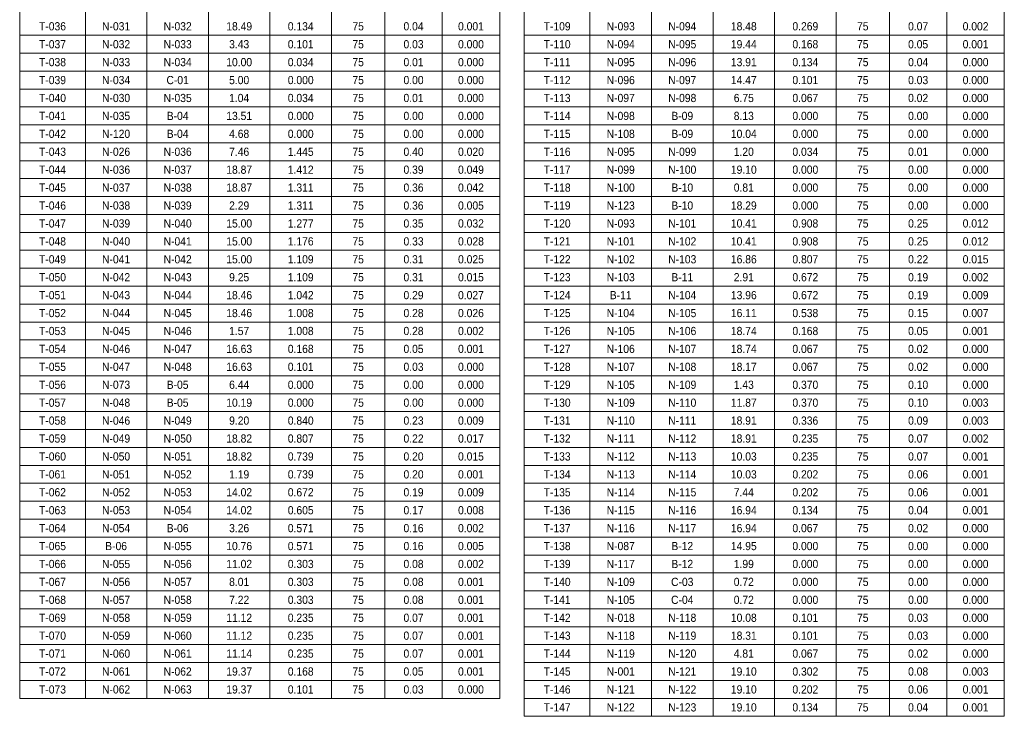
# Paper-space layout 'RD-03 CUADROS' of a CAD drawing. Header units: metres. Extents: x 25 to 23531, y -377 to 584.
# Tile 2 of 8: x 351 to 591, y 238 to 408. Entities that reach past the tile are written whole.
import ezdxf
from ezdxf.enums import TextEntityAlignment as Align

# ---------------------------------------------------------------- set-up
doc = ezdxf.new("R2010")
doc.units = ezdxf.units.M
doc.layers.add('LAM-TABLA', color=7, linetype='Continuous', lineweight=18)
doc.layers.add('LAM-TXT', color=7, linetype='Continuous', lineweight=25)
doc.styles.add('ARIAL', font='arial.ttf')

psp = doc.layouts.new('RD-03 CUADROS')

# ---------------------------------------------------------------- linework, layer by layer
at = {"layer": 'LAM-TABLA'}
for p, q in [((367, 566), (367, 242.62)), ((382, 566), (382, 242.62)), ((397, 566), (397, 242.62)), ((412, 566), (412, 242.62)), ((427, 566), (427, 242.62)), ((440, 566), (440, 242.62)), ((454, 566), (454, 242.62)), ((490, 566), (490, 238.25)), ((505, 566), (505, 238.25)), ((520, 566), (520, 238.25)), ((535, 566), (535, 238.25)), ((550, 566), (550, 238.25)), ((563, 566), (563, 238.25)), ((577, 566), (577, 238.25)), ((351, 404.31), (468, 404.31)), ((474, 404.31), (591, 404.31)), ((351, 399.94), (468, 399.94)), ((474, 399.94), (591, 399.94)), ((351, 395.57), (468, 395.57)), ((474, 395.57), (591, 395.57)), ((351, 391.2), (468, 391.2)), ((474, 391.2), (591, 391.2)), ((351, 386.83), (468, 386.83)), ((474, 386.83), (591, 386.83)), ((351, 382.46), (468, 382.46)), ((474, 382.46), (591, 382.46)), ((351, 378.09), (468, 378.09)), ((474, 378.09), (591, 378.09)), ((351, 373.72), (468, 373.72)), ((474, 373.72), (591, 373.72)), ((351, 369.35), (468, 369.35)), ((474, 369.35), (591, 369.35)), ((351, 364.98), (468, 364.98)), ((474, 364.98), (591, 364.98)), ((351, 360.61), (468, 360.61)), ((474, 360.61), (591, 360.61)), ((351, 356.24), (468, 356.24)), ((474, 356.24), (591, 356.24)), ((351, 351.87), (468, 351.87)), ((474, 351.87), (591, 351.87)), ((351, 347.5), (468, 347.5)), ((474, 347.5), (591, 347.5)), ((351, 343.13), (468, 343.13)), ((474, 343.13), (591, 343.13)), ((351, 338.76), (468, 338.76)), ((474, 338.76), (591, 338.76)), ((351, 334.39), (468, 334.39)), ((474, 334.39), (591, 334.39)), ((351, 330.02), (468, 330.02)), ((474, 330.02), (591, 330.02)), ((351, 325.65), (468, 325.65)), ((474, 325.65), (591, 325.65)), ((351, 321.28), (468, 321.28)), ((474, 321.28), (591, 321.28)), ((351, 316.91), (468, 316.91)), ((474, 316.91), (591, 316.91)), ((351, 312.54), (468, 312.54)), ((474, 312.54), (591, 312.54)), ((351, 308.17), (468, 308.17)), ((474, 308.17), (591, 308.17)), ((351, 303.8), (468, 303.8)), ((474, 303.8), (591, 303.8)), ((351, 299.43), (468, 299.43)), ((474, 299.43), (591, 299.43)), ((351, 295.06), (468, 295.06)), ((474, 295.06), (591, 295.06)), ((351, 290.69), (468, 290.69)), ((474, 290.69), (591, 290.69)), ((351, 286.32), (468, 286.32)), ((474, 286.32), (591, 286.32)), ((351, 281.95), (468, 281.95)), ((474, 281.95), (591, 281.95)), ((351, 277.58), (468, 277.58)), ((474, 277.58), (591, 277.58)), ((351, 273.21), (468, 273.21)), ((474, 273.21), (591, 273.21)), ((351, 268.84), (468, 268.84)), ((474, 268.84), (591, 268.84)), ((351, 264.47), (468, 264.47)), ((474, 264.47), (591, 264.47)), ((351, 260.1), (468, 260.1)), ((474, 260.1), (591, 260.1)), ((351, 255.73), (468, 255.73)), ((474, 255.73), (591, 255.73)), ((351, 251.36), (468, 251.36)), ((474, 251.36), (591, 251.36)), ((351, 246.99), (468, 246.99)), ((474, 246.99), (591, 246.99)), ((474, 242.62), (591, 242.62))]:
    psp.add_line(p, q, dxfattribs=at)
for points in [[(351, 242.62), (468, 242.62), (468, 566), (351, 566)], [(474, 238.25), (591, 238.25), (591, 566), (474, 566)]]:
    psp.add_lwpolyline(points, close=True, dxfattribs=at)

# ---------------------------------------------------------------- texts
at = {"layer": 'LAM-TXT', "style": 'ARIAL', "width": 0.9}
for s, p in [('T-036', (359, 406.495)), ('N-031', (374.5, 406.495)), ('N-032', (389.5, 406.495)), ('18.49', (404.5, 406.495)), ('0.134', (419.5, 406.495)), ('75', (433.5, 406.495)), ('0.04', (447, 406.495)), ('0.001', (461, 406.495)), ('T-109', (482, 406.495)), ('N-093', (497.5, 406.495)), ('N-094', (512.5, 406.495)), ('18.48', (527.5, 406.495)), ('0.269', (542.5, 406.495)), ('75', (556.5, 406.495)), ('0.07', (570, 406.495)), ('0.002', (584, 406.495)), ('T-037', (359, 402.125)), ('N-032', (374.5, 402.125)), ('N-033', (389.5, 402.125)), ('3.43', (404.5, 402.125)), ('0.101', (419.5, 402.125)), ('75', (433.5, 402.125)), ('0.03', (447, 402.125)), ('0.000', (461, 402.125)), ('T-110', (482, 402.125)), ('N-094', (497.5, 402.125)), ('N-095', (512.5, 402.125)), ('19.44', (527.5, 402.125)), ('0.168', (542.5, 402.125)), ('75', (556.5, 402.125)), ('0.05', (570, 402.125)), ('0.001', (584, 402.125)), ('T-038', (359, 397.755)), ('N-033', (374.5, 397.755)), ('N-034', (389.5, 397.755)), ('10.00', (404.5, 397.755)), ('0.034', (419.5, 397.755)), ('75', (433.5, 397.755)), ('0.01', (447, 397.755)), ('0.000', (461, 397.755)), ('T-111', (482, 397.755)), ('N-095', (497.5, 397.755)), ('N-096', (512.5, 397.755)), ('13.91', (527.5, 397.755)), ('0.134', (542.5, 397.755)), ('75', (556.5, 397.755)), ('0.04', (570, 397.755)), ('0.000', (584, 397.755)), ('T-039', (359, 393.385)), ('N-034', (374.5, 393.385)), ('C-01', (389.5, 393.385)), ('5.00', (404.5, 393.385)), ('0.000', (419.5, 393.385)), ('75', (433.5, 393.385)), ('0.00', (447, 393.385)), ('0.000', (461, 393.385)), ('T-112', (482, 393.385)), ('N-096', (497.5, 393.385)), ('N-097', (512.5, 393.385)), ('14.47', (527.5, 393.385)), ('0.101', (542.5, 393.385)), ('75', (556.5, 393.385)), ('0.03', (570, 393.385)), ('0.000', (584, 393.385)), ('T-040', (359, 389.015)), ('N-030', (374.5, 389.015)), ('N-035', (389.5, 389.015)), ('1.04', (404.5, 389.015)), ('0.034', (419.5, 389.015)), ('75', (433.5, 389.015)), ('0.01', (447, 389.015)), ('0.000', (461, 389.015)), ('T-113', (482, 389.015)), ('N-097', (497.5, 389.015)), ('N-098', (512.5, 389.015)), ('6.75', (527.5, 389.015)), ('0.067', (542.5, 389.015)), ('75', (556.5, 389.015)), ('0.02', (570, 389.015)), ('0.000', (584, 389.015)), ('T-041', (359, 384.645)), ('N-035', (374.5, 384.645)), ('B-04', (389.5, 384.645)), ('13.51', (404.5, 384.645)), ('0.000', (419.5, 384.645)), ('75', (433.5, 384.645)), ('0.00', (447, 384.645)), ('0.000', (461, 384.645)), ('T-114', (482, 384.645)), ('N-098', (497.5, 384.645)), ('B-09', (512.5, 384.645)), ('8.13', (527.5, 384.645)), ('0.000', (542.5, 384.645)), ('75', (556.5, 384.645)), ('0.00', (570, 384.645)), ('0.000', (584, 384.645)), ('T-042', (359, 380.275)), ('N-120', (374.5, 380.275)), ('B-04', (389.5, 380.275)), ('4.68', (404.5, 380.275)), ('0.000', (419.5, 380.275)), ('75', (433.5, 380.275)), ('0.00', (447, 380.275)), ('0.000', (461, 380.275)), ('T-115', (482, 380.275)), ('N-108', (497.5, 380.275)), ('B-09', (512.5, 380.275)), ('10.04', (527.5, 380.275)), ('0.000', (542.5, 380.275)), ('75', (556.5, 380.275)), ('0.00', (570, 380.275)), ('0.000', (584, 380.275)), ('T-043', (359, 375.905)), ('N-026', (374.5, 375.905)), ('N-036', (389.5, 375.905)), ('7.46', (404.5, 375.905)), ('1.445', (419.5, 375.905)), ('75', (433.5, 375.905)), ('0.40', (447, 375.905)), ('0.020', (461, 375.905)), ('T-116', (482, 375.905)), ('N-095', (497.5, 375.905)), ('N-099', (512.5, 375.905)), ('1.20', (527.5, 375.905)), ('0.034', (542.5, 375.905)), ('75', (556.5, 375.905)), ('0.01', (570, 375.905)), ('0.000', (584, 375.905)), ('T-044', (359, 371.535)), ('N-036', (374.5, 371.535)), ('N-037', (389.5, 371.535)), ('18.87', (404.5, 371.535)), ('1.412', (419.5, 371.535)), ('75', (433.5, 371.535)), ('0.39', (447, 371.535)), ('0.049', (461, 371.535)), ('T-117', (482, 371.535)), ('N-099', (497.5, 371.535)), ('N-100', (512.5, 371.535)), ('19.10', (527.5, 371.535)), ('0.000', (542.5, 371.535)), ('75', (556.5, 371.535)), ('0.00', (570, 371.535)), ('0.000', (584, 371.535)), ('T-045', (359, 367.165)), ('N-037', (374.5, 367.165)), ('N-038', (389.5, 367.165)), ('18.87', (404.5, 367.165)), ('1.311', (419.5, 367.165)), ('75', (433.5, 367.165)), ('0.36', (447, 367.165)), ('0.042', (461, 367.165)), ('T-118', (482, 367.165)), ('N-100', (497.5, 367.165)), ('B-10', (512.5, 367.165)), ('0.81', (527.5, 367.165)), ('0.000', (542.5, 367.165)), ('75', (556.5, 367.165)), ('0.00', (570, 367.165)), ('0.000', (584, 367.165)), ('T-046', (359, 362.795)), ('N-038', (374.5, 362.795)), ('N-039', (389.5, 362.795)), ('2.29', (404.5, 362.795)), ('1.311', (419.5, 362.795)), ('75', (433.5, 362.795)), ('0.36', (447, 362.795)), ('0.005', (461, 362.795)), ('T-119', (482, 362.795)), ('N-123', (497.5, 362.795)), ('B-10', (512.5, 362.795)), ('18.29', (527.5, 362.795)), ('0.000', (542.5, 362.795)), ('75', (556.5, 362.795)), ('0.00', (570, 362.795)), ('0.000', (584, 362.795)), ('T-047', (359, 358.425)), ('N-039', (374.5, 358.425)), ('N-040', (389.5, 358.425)), ('15.00', (404.5, 358.425)), ('1.277', (419.5, 358.425)), ('75', (433.5, 358.425)), ('0.35', (447, 358.425)), ('0.032', (461, 358.425)), ('T-120', (482, 358.425)), ('N-093', (497.5, 358.425)), ('N-101', (512.5, 358.425)), ('10.41', (527.5, 358.425)), ('0.908', (542.5, 358.425)), ('75', (556.5, 358.425)), ('0.25', (570, 358.425)), ('0.012', (584, 358.425)), ('T-048', (359, 354.055)), ('N-040', (374.5, 354.055)), ('N-041', (389.5, 354.055)), ('15.00', (404.5, 354.055)), ('1.176', (419.5, 354.055)), ('75', (433.5, 354.055)), ('0.33', (447, 354.055)), ('0.028', (461, 354.055)), ('T-121', (482, 354.055)), ('N-101', (497.5, 354.055)), ('N-102', (512.5, 354.055)), ('10.41', (527.5, 354.055)), ('0.908', (542.5, 354.055)), ('75', (556.5, 354.055)), ('0.25', (570, 354.055)), ('0.012', (584, 354.055)), ('T-049', (359, 349.685)), ('N-041', (374.5, 349.685)), ('N-042', (389.5, 349.685)), ('15.00', (404.5, 349.685)), ('1.109', (419.5, 349.685)), ('75', (433.5, 349.685)), ('0.31', (447, 349.685)), ('0.025', (461, 349.685)), ('T-122', (482, 349.685)), ('N-102', (497.5, 349.685)), ('N-103', (512.5, 349.685)), ('16.86', (527.5, 349.685)), ('0.807', (542.5, 349.685)), ('75', (556.5, 349.685)), ('0.22', (570, 349.685)), ('0.015', (584, 349.685)), ('T-050', (359, 345.315)), ('N-042', (374.5, 345.315)), ('N-043', (389.5, 345.315)), ('9.25', (404.5, 345.315)), ('1.109', (419.5, 345.315)), ('75', (433.5, 345.315)), ('0.31', (447, 345.315)), ('0.015', (461, 345.315)), ('T-123', (482, 345.315)), ('N-103', (497.5, 345.315)), ('B-11', (512.5, 345.315)), ('2.91', (527.5, 345.315)), ('0.672', (542.5, 345.315)), ('75', (556.5, 345.315)), ('0.19', (570, 345.315)), ('0.002', (584, 345.315)), ('T-051', (359, 340.945)), ('N-043', (374.5, 340.945)), ('N-044', (389.5, 340.945)), ('18.46', (404.5, 340.945)), ('1.042', (419.5, 340.945)), ('75', (433.5, 340.945)), ('0.29', (447, 340.945)), ('0.027', (461, 340.945)), ('T-124', (482, 340.945)), ('B-11', (497.5, 340.945)), ('N-104', (512.5, 340.945)), ('13.96', (527.5, 340.945)), ('0.672', (542.5, 340.945)), ('75', (556.5, 340.945)), ('0.19', (570, 340.945)), ('0.009', (584, 340.945)), ('T-052', (359, 336.575)), ('N-044', (374.5, 336.575)), ('N-045', (389.5, 336.575)), ('18.46', (404.5, 336.575)), ('1.008', (419.5, 336.575)), ('75', (433.5, 336.575)), ('0.28', (447, 336.575)), ('0.026', (461, 336.575)), ('T-125', (482, 336.575)), ('N-104', (497.5, 336.575)), ('N-105', (512.5, 336.575)), ('16.11', (527.5, 336.575)), ('0.538', (542.5, 336.575)), ('75', (556.5, 336.575)), ('0.15', (570, 336.575)), ('0.007', (584, 336.575)), ('T-053', (359, 332.205)), ('N-045', (374.5, 332.205)), ('N-046', (389.5, 332.205)), ('1.57', (404.5, 332.205)), ('1.008', (419.5, 332.205)), ('75', (433.5, 332.205)), ('0.28', (447, 332.205)), ('0.002', (461, 332.205)), ('T-126', (482, 332.205)), ('N-105', (497.5, 332.205)), ('N-106', (512.5, 332.205)), ('18.74', (527.5, 332.205)), ('0.168', (542.5, 332.205)), ('75', (556.5, 332.205)), ('0.05', (570, 332.205)), ('0.001', (584, 332.205)), ('T-054', (359, 327.835)), ('N-046', (374.5, 327.835)), ('N-047', (389.5, 327.835)), ('16.63', (404.5, 327.835)), ('0.168', (419.5, 327.835)), ('75', (433.5, 327.835)), ('0.05', (447, 327.835)), ('0.001', (461, 327.835)), ('T-127', (482, 327.835)), ('N-106', (497.5, 327.835)), ('N-107', (512.5, 327.835)), ('18.74', (527.5, 327.835)), ('0.067', (542.5, 327.835)), ('75', (556.5, 327.835)), ('0.02', (570, 327.835)), ('0.000', (584, 327.835)), ('T-055', (359, 323.465)), ('N-047', (374.5, 323.465)), ('N-048', (389.5, 323.465)), ('16.63', (404.5, 323.465)), ('0.101', (419.5, 323.465)), ('75', (433.5, 323.465)), ('0.03', (447, 323.465)), ('0.000', (461, 323.465)), ('T-128', (482, 323.465)), ('N-107', (497.5, 323.465)), ('N-108', (512.5, 323.465)), ('18.17', (527.5, 323.465)), ('0.067', (542.5, 323.465)), ('75', (556.5, 323.465)), ('0.02', (570, 323.465)), ('0.000', (584, 323.465)), ('T-056', (359, 319.095)), ('N-073', (374.5, 319.095)), ('B-05', (389.5, 319.095)), ('6.44', (404.5, 319.095)), ('0.000', (419.5, 319.095)), ('75', (433.5, 319.095)), ('0.00', (447, 319.095)), ('0.000', (461, 319.095)), ('T-129', (482, 319.095)), ('N-105', (497.5, 319.095)), ('N-109', (512.5, 319.095)), ('1.43', (527.5, 319.095)), ('0.370', (542.5, 319.095)), ('75', (556.5, 319.095)), ('0.10', (570, 319.095)), ('0.000', (584, 319.095)), ('T-057', (359, 314.725)), ('N-048', (374.5, 314.725)), ('B-05', (389.5, 314.725)), ('10.19', (404.5, 314.725)), ('0.000', (419.5, 314.725)), ('75', (433.5, 314.725)), ('0.00', (447, 314.725)), ('0.000', (461, 314.725)), ('T-130', (482, 314.725)), ('N-109', (497.5, 314.725)), ('N-110', (512.5, 314.725)), ('11.87', (527.5, 314.725)), ('0.370', (542.5, 314.725)), ('75', (556.5, 314.725)), ('0.10', (570, 314.725)), ('0.003', (584, 314.725)), ('T-058', (359, 310.355)), ('N-046', (374.5, 310.355)), ('N-049', (389.5, 310.355)), ('9.20', (404.5, 310.355)), ('0.840', (419.5, 310.355)), ('75', (433.5, 310.355)), ('0.23', (447, 310.355)), ('0.009', (461, 310.355)), ('T-131', (482, 310.355)), ('N-110', (497.5, 310.355)), ('N-111', (512.5, 310.355)), ('18.91', (527.5, 310.355)), ('0.336', (542.5, 310.355)), ('75', (556.5, 310.355)), ('0.09', (570, 310.355)), ('0.003', (584, 310.355)), ('T-059', (359, 305.985)), ('N-049', (374.5, 305.985)), ('N-050', (389.5, 305.985)), ('18.82', (404.5, 305.985)), ('0.807', (419.5, 305.985)), ('75', (433.5, 305.985)), ('0.22', (447, 305.985)), ('0.017', (461, 305.985)), ('T-132', (482, 305.985)), ('N-111', (497.5, 305.985)), ('N-112', (512.5, 305.985)), ('18.91', (527.5, 305.985)), ('0.235', (542.5, 305.985)), ('75', (556.5, 305.985)), ('0.07', (570, 305.985)), ('0.002', (584, 305.985)), ('T-060', (359, 301.615)), ('N-050', (374.5, 301.615)), ('N-051', (389.5, 301.615)), ('18.82', (404.5, 301.615)), ('0.739', (419.5, 301.615)), ('75', (433.5, 301.615)), ('0.20', (447, 301.615)), ('0.015', (461, 301.615)), ('T-133', (482, 301.615)), ('N-112', (497.5, 301.615)), ('N-113', (512.5, 301.615)), ('10.03', (527.5, 301.615)), ('0.235', (542.5, 301.615)), ('75', (556.5, 301.615)), ('0.07', (570, 301.615)), ('0.001', (584, 301.615)), ('T-061', (359, 297.245)), ('N-051', (374.5, 297.245)), ('N-052', (389.5, 297.245)), ('1.19', (404.5, 297.245)), ('0.739', (419.5, 297.245)), ('75', (433.5, 297.245)), ('0.20', (447, 297.245)), ('0.001', (461, 297.245)), ('T-134', (482, 297.245)), ('N-113', (497.5, 297.245)), ('N-114', (512.5, 297.245)), ('10.03', (527.5, 297.245)), ('0.202', (542.5, 297.245)), ('75', (556.5, 297.245)), ('0.06', (570, 297.245)), ('0.001', (584, 297.245)), ('T-062', (359, 292.875)), ('N-052', (374.5, 292.875)), ('N-053', (389.5, 292.875)), ('14.02', (404.5, 292.875)), ('0.672', (419.5, 292.875)), ('75', (433.5, 292.875)), ('0.19', (447, 292.875)), ('0.009', (461, 292.875)), ('T-135', (482, 292.875)), ('N-114', (497.5, 292.875)), ('N-115', (512.5, 292.875)), ('7.44', (527.5, 292.875)), ('0.202', (542.5, 292.875)), ('75', (556.5, 292.875)), ('0.06', (570, 292.875)), ('0.001', (584, 292.875)), ('T-063', (359, 288.505)), ('N-053', (374.5, 288.505)), ('N-054', (389.5, 288.505)), ('14.02', (404.5, 288.505)), ('0.605', (419.5, 288.505)), ('75', (433.5, 288.505)), ('0.17', (447, 288.505)), ('0.008', (461, 288.505)), ('T-136', (482, 288.505)), ('N-115', (497.5, 288.505)), ('N-116', (512.5, 288.505)), ('16.94', (527.5, 288.505)), ('0.134', (542.5, 288.505)), ('75', (556.5, 288.505)), ('0.04', (570, 288.505)), ('0.001', (584, 288.505)), ('T-064', (359, 284.135)), ('N-054', (374.5, 284.135)), ('B-06', (389.5, 284.135)), ('3.26', (404.5, 284.135)), ('0.571', (419.5, 284.135)), ('75', (433.5, 284.135)), ('0.16', (447, 284.135)), ('0.002', (461, 284.135)), ('T-137', (482, 284.135)), ('N-116', (497.5, 284.135)), ('N-117', (512.5, 284.135)), ('16.94', (527.5, 284.135)), ('0.067', (542.5, 284.135)), ('75', (556.5, 284.135)), ('0.02', (570, 284.135)), ('0.000', (584, 284.135)), ('T-065', (359, 279.765)), ('B-06', (374.5, 279.765)), ('N-055', (389.5, 279.765)), ('10.76', (404.5, 279.765)), ('0.571', (419.5, 279.765)), ('0.16', (447, 279.765)), ('0.005', (461, 279.765)), ('T-138', (482, 279.765)), ('N-087', (497.5, 279.765)), ('B-12', (512.5, 279.765)), ('14.95', (527.5, 279.765)), ('0.000', (542.5, 279.765)), ('0.00', (570, 279.765)), ('0.000', (584, 279.765)), ('75', (433.5, 279.765)), ('75', (556.5, 279.765)), ('T-066', (359, 275.395)), ('N-055', (374.5, 275.395)), ('N-056', (389.5, 275.395)), ('11.02', (404.5, 275.395)), ('0.303', (419.5, 275.395)), ('75', (433.5, 275.395)), ('0.08', (447, 275.395)), ('0.002', (461, 275.395)), ('T-139', (482, 275.395)), ('N-117', (497.5, 275.395)), ('B-12', (512.5, 275.395)), ('1.99', (527.5, 275.395)), ('0.000', (542.5, 275.395)), ('75', (556.5, 275.395)), ('0.00', (570, 275.395)), ('0.000', (584, 275.395)), ('T-067', (359, 271.025)), ('N-056', (374.5, 271.025)), ('N-057', (389.5, 271.025)), ('8.01', (404.5, 271.025)), ('0.303', (419.5, 271.025)), ('75', (433.5, 271.025)), ('0.08', (447, 271.025)), ('0.001', (461, 271.025)), ('T-140', (482, 271.025)), ('N-109', (497.5, 271.025)), ('C-03', (512.5, 271.025)), ('0.72', (527.5, 271.025)), ('0.000', (542.5, 271.025)), ('75', (556.5, 271.025)), ('0.00', (570, 271.025)), ('0.000', (584, 271.025)), ('T-068', (359, 266.655)), ('N-057', (374.5, 266.655)), ('N-058', (389.5, 266.655)), ('7.22', (404.5, 266.655)), ('0.303', (419.5, 266.655)), ('75', (433.5, 266.655)), ('0.08', (447, 266.655)), ('0.001', (461, 266.655)), ('T-141', (482, 266.655)), ('N-105', (497.5, 266.655)), ('C-04', (512.5, 266.655)), ('0.72', (527.5, 266.655)), ('0.000', (542.5, 266.655)), ('75', (556.5, 266.655)), ('0.00', (570, 266.655)), ('0.000', (584, 266.655)), ('T-069', (359, 262.285)), ('N-058', (374.5, 262.285)), ('N-059', (389.5, 262.285)), ('11.12', (404.5, 262.285)), ('0.235', (419.5, 262.285)), ('75', (433.5, 262.285)), ('0.07', (447, 262.285)), ('0.001', (461, 262.285)), ('T-142', (482, 262.285)), ('N-018', (497.5, 262.285)), ('N-118', (512.5, 262.285)), ('10.08', (527.5, 262.285)), ('0.101', (542.5, 262.285)), ('75', (556.5, 262.285)), ('0.03', (570, 262.285)), ('0.000', (584, 262.285)), ('T-070', (359, 257.915)), ('N-059', (374.5, 257.915)), ('N-060', (389.5, 257.915)), ('11.12', (404.5, 257.915)), ('0.235', (419.5, 257.915)), ('75', (433.5, 257.915)), ('0.07', (447, 257.915)), ('0.001', (461, 257.915)), ('T-143', (482, 257.915)), ('N-118', (497.5, 257.915)), ('N-119', (512.5, 257.915)), ('18.31', (527.5, 257.915)), ('0.101', (542.5, 257.915)), ('75', (556.5, 257.915)), ('0.03', (570, 257.915)), ('0.000', (584, 257.915)), ('T-071', (359, 253.545)), ('N-060', (374.5, 253.545)), ('N-061', (389.5, 253.545)), ('11.14', (404.5, 253.545)), ('0.235', (419.5, 253.545)), ('75', (433.5, 253.545)), ('0.07', (447, 253.545)), ('0.001', (461, 253.545)), ('T-144', (482, 253.545)), ('N-119', (497.5, 253.545)), ('N-120', (512.5, 253.545)), ('4.81', (527.5, 253.545)), ('0.067', (542.5, 253.545)), ('75', (556.5, 253.545)), ('0.02', (570, 253.545)), ('0.000', (584, 253.545)), ('T-072', (359, 249.175)), ('N-061', (374.5, 249.175)), ('N-062', (389.5, 249.175)), ('19.37', (404.5, 249.175)), ('0.168', (419.5, 249.175)), ('75', (433.5, 249.175)), ('0.05', (447, 249.175)), ('0.001', (461, 249.175)), ('T-145', (482, 249.175)), ('N-001', (497.5, 249.175)), ('N-121', (512.5, 249.175)), ('19.10', (527.5, 249.175)), ('0.302', (542.5, 249.175)), ('75', (556.5, 249.175)), ('0.08', (570, 249.175)), ('0.003', (584, 249.175)), ('T-073', (359, 244.805)), ('N-062', (374.5, 244.805)), ('N-063', (389.5, 244.805)), ('19.37', (404.5, 244.805)), ('0.101', (419.5, 244.805)), ('75', (433.5, 244.805)), ('0.03', (447, 244.805)), ('0.000', (461, 244.805)), ('T-146', (482, 244.805)), ('N-121', (497.5, 244.805)), ('N-122', (512.5, 244.805)), ('19.10', (527.5, 244.805)), ('0.202', (542.5, 244.805)), ('75', (556.5, 244.805)), ('0.06', (570, 244.805)), ('0.001', (584, 244.805)), ('T-147', (482, 240.435)), ('N-122', (497.5, 240.435)), ('N-123', (512.5, 240.435)), ('19.10', (527.5, 240.435)), ('0.134', (542.5, 240.435)), ('75', (556.5, 240.435)), ('0.04', (570, 240.435)), ('0.001', (584, 240.435))]:
    psp.add_text(s, height=2, dxfattribs=at).set_placement(p, align=Align.MIDDLE_CENTER)

doc.saveas('drawing.dxf')
